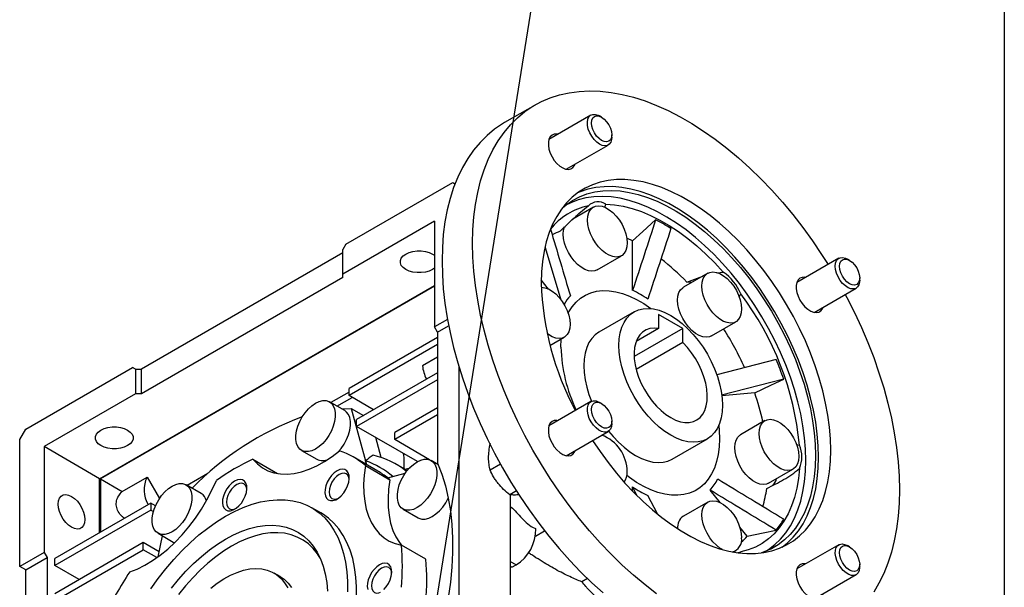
# Model space of a CAD drawing. Header units: millimetres. Extents: x 32 to 1365, y 32 to 1048.
# Tile 7 of 10: x 1137 to 1365, y 748 to 880. Entities that reach past the tile are written whole.
import ezdxf

# ---------------------------------------------------------------- set-up
doc = ezdxf.new("R2010")
doc.units = ezdxf.units.MM
doc.header["$LTSCALE"] = 5
doc.linetypes.add('SLD-Solid', pattern=[0])
doc.layers.add('TEXT', color=140, linetype='SLD-Solid', lineweight=25)
doc.styles.get("Standard").update_dxf_attribs({"font": 'VERDANA.TTF'})
doc.dimstyles.new('SLDDIMSTYLE0', dxfattribs={"dimtxt": 0.18, "dimasz": 5.08, "dimexe": 0, "dimexo": 0.0625, "dimgap": 0, "dimtad": 0, "dimtih": 1, "dimtoh": 1, "dimdec": 0, "dimrnd": 1e-09, "dimzin": 0, "dimdsep": 46, "dimtxsty": 'Standard', "dimblk1": 'DOT', "dimblk2": 'DOT', "dimsah": 1, "dimcen": 0.09, "dimadec": 0, "dimazin": 0, "dimtfac": 5.08, "dimtdec": 0, "dimtofl": 0, "dimtmove": 0, "dimatfit": 3, "dimldrblk": 'DOT', "dimfxl": 0, "dimfrac": 2, "dimtolj": 1, "dimtzin": 0, "dimarcsym": 0})

# ---------------------------------------------------------------- blocks, each defined once
blk = doc.blocks.new('_Dot')
at = {"color": 0, "linetype": 'ByBlock', "lineweight": -2}
blk.add_line((-0.5, 0), (-1, 0), dxfattribs=at)
at = {"color": 0, "linetype": 'ByBlock', "const_width": 0.5}
blk.add_lwpolyline([(-0.25, 0, 1), (0.25, 0, 1)], format="xyb", close=True, dxfattribs=at)

msp = doc.modelspace()

# ---------------------------------------------------------------- linework, layer by layer
for p, q in [((1256.43, 859.878), (1249.359, 855.796)), ((1269.381, 857.54), (1259.646, 851.921)), ((1271.87, 857.06), (1271.381, 857.342)), ((1274.209, 852.443), (1274.209, 853.007)), ((1263.646, 844.992), (1273.381, 850.612)), ((1212.584, 827.63), (1237.333, 841.918)), ((1237.333, 841.918), (1237.859, 841.614)), ((1237.333, 841.918), (1237.859, 841.614)), ((1269.969, 836.199), (1265.196, 833.443)), ((1272.615, 836.113), (1272.873, 836.88)), ((1266.183, 834.013), (1265.79, 834.099)), ((1233.09, 832.936), (1211.877, 820.69)), ((1233.09, 832.936), (1233.09, 808.44)), ((1212.584, 827.63), (1211.877, 826.406)), ((1258.773, 826.834), (1262.376, 814.738)), ((1279.052, 816.924), (1279.052, 828.386)), ((1211.877, 825.589), (1165.208, 798.648)), ((1211.877, 820.69), (1211.877, 826.406)), ((1270.812, 821.674), (1276.469, 824.94)), ((1326.881, 824.346), (1317.146, 818.727)), ((1329.37, 823.866), (1328.881, 824.148)), ((1211.877, 819.873), (1165.208, 792.932)), ((1211.877, 819.873), (1211.877, 820.69)), ((1296.486, 820.891), (1290.829, 817.625)), ((1291.622, 818.842), (1295.324, 820.22)), ((1298.559, 820.988), (1300.081, 821.173)), ((1331.709, 819.249), (1331.709, 819.813)), ((1155.45, 773.257), (1233.09, 818.077)), ((1233.09, 817.914), (1155.627, 773.195)), ((1259.558, 817.225), (1257.845, 819.356)), ((1321.146, 811.798), (1330.881, 817.418)), ((1303.783, 815.342), (1304.146, 816.117)), ((1279.392, 811.937), (1271.26, 807.242)), ((1290.72, 808.074), (1285.063, 811.34)), ((1285.063, 811.34), (1285.063, 808.085)), ((1236.121, 810.189), (1233.09, 808.44)), ((1233.798, 807.215), (1233.09, 808.44)), ((1233.798, 807.215), (1236.397, 808.716)), ((1297.328, 806.367), (1302.985, 809.632)), ((1233.798, 807.215), (1233.798, 776.83)), ((1259.88, 804.153), (1263.21, 806.076)), ((1290.72, 808.074), (1279.42, 801.551)), ((1285.063, 808.085), (1279.892, 805.1)), ((1290.72, 804.819), (1290.72, 808.074)), ((1233.798, 805.991), (1213.291, 794.153)), ((1233.798, 804.357), (1213.291, 792.52)), ((1290.72, 804.819), (1279.891, 798.568)), ((1233.798, 801.441), (1230.313, 799.43)), ((1238.747, 799.294), (1238.747, 731.685)), ((1312.322, 800.915), (1298.591, 797.347)), ((1138.338, 784.769), (1163.087, 799.056)), ((1163.794, 798.648), (1163.087, 799.056)), ((1163.794, 798.648), (1163.087, 799.056)), ((1163.794, 798.648), (1163.794, 792.932)), ((1163.794, 798.648), (1165.208, 798.648)), ((1165.208, 792.932), (1165.208, 798.648)), ((1233.798, 797.825), (1215.059, 787.008)), ((1233.798, 796.192), (1215.059, 785.375)), ((1314.09, 796.359), (1299.685, 792.616)), ((1163.794, 792.932), (1142.581, 780.686)), ((1165.208, 792.932), (1163.794, 792.932)), ((1213.291, 793.338), (1209.08, 790.906)), ((1213.291, 792.52), (1213.291, 794.153)), ((1218.949, 789.253), (1213.291, 792.52)), ((1307.378, 793.149), (1299.772, 792.469)), ((1212.323, 789.034), (1208.788, 791.075)), ((1210.494, 790.09), (1213.997, 792.112)), ((1269.381, 791.142), (1259.646, 785.522)), ((1271.87, 790.661), (1271.381, 790.943)), ((1211.557, 789.476), (1213.822, 789.57)), ((1213.822, 789.57), (1217.311, 776.547)), ((1213.822, 789.57), (1216.66, 787.932)), ((1233.798, 789.66), (1223.898, 783.945)), ((1233.798, 788.027), (1223.898, 782.312)), ((1215.059, 785.375), (1215.059, 787.008)), ((1274.209, 786.045), (1274.209, 786.608)), ((1309.744, 786.719), (1304.087, 783.454)), ((1136.924, 782.319), (1138.338, 784.769)), ((1229.18, 777.223), (1215.059, 785.375)), ((1223.898, 782.312), (1223.898, 783.945)), ((1263.646, 778.593), (1273.381, 784.213)), ((1136.924, 752.924), (1136.924, 782.319)), ((1220.761, 778.171), (1219.521, 782.799)), ((1231.991, 777.64), (1223.898, 782.312)), ((1288.259, 777.797), (1296.391, 782.491)), ((1317.031, 781.207), (1317.749, 781.055)), ((1155.45, 773.257), (1142.581, 780.686)), ((1142.581, 780.686), (1142.581, 756.19)), ((1202.288, 779.816), (1205.824, 777.775)), ((1191.019, 777.76), (1196.676, 774.494)), ((1220, 774.995), (1214.273, 778.301)), ((1217.382, 776.506), (1217.148, 777.38)), ((1226.775, 775.125), (1224.225, 776.597)), ((1233.911, 776.567), (1232.323, 777.484)), ((1248.398, 776.652), (1245.989, 775.262)), ((1180.569, 774.447), (1175.796, 771.692)), ((1217.112, 776.282), (1222.768, 773.017)), ((1222.258, 773.442), (1226.332, 774.533)), ((1226.229, 775.44), (1227.475, 775.817)), ((1310.586, 772.195), (1316.243, 775.461)), ((1155.45, 760.762), (1155.45, 773.257)), ((1155.627, 773.195), (1155.627, 760.864)), ((1155.627, 773.195), (1160.68, 770.279)), ((1160.68, 770.279), (1166.462, 773.617)), ((1166.462, 773.617), (1169.334, 768.643)), ((1179.04, 769.82), (1175.504, 771.861)), ((1252.11, 770.424), (1250.586, 769.544)), ((1250.768, 724.745), (1250.768, 769.528)), ((1252.682, 769.54), (1252.473, 769.512)), ((1279.052, 770.341), (1279.052, 771.381)), ((1280.141, 769.307), (1279.052, 771.381)), ((1299.333, 767.745), (1297.014, 770.63)), ((1167.33, 767.619), (1145.056, 754.761)), ((1167.33, 767.619), (1167.33, 765.986)), ((1168.436, 766.981), (1167.33, 767.619)), ((1284.791, 765.141), (1282.588, 769.34)), ((1296.486, 767.855), (1290.829, 764.59)), ((1167.33, 765.986), (1145.056, 753.128)), ((1167.33, 765.986), (1167.955, 765.625)), ((1206.773, 765.31), (1204.652, 766.535)), ((1225.823, 766.225), (1229.359, 764.184)), ((1169.005, 760.602), (1172.54, 758.561)), ((1256.53, 759.966), (1258.638, 761.183)), ((1305.61, 759.936), (1303.902, 762.062)), ((1165.562, 758.433), (1145.056, 746.596)), ((1165.562, 756.8), (1165.562, 758.433)), ((1169.284, 756.285), (1165.562, 758.433)), ((1169.057, 755.174), (1170.045, 760.002)), ((1142.581, 756.19), (1136.924, 752.924)), ((1142.581, 756.19), (1143.288, 754.965)), ((1145.056, 744.962), (1165.562, 756.8)), ((1168.756, 754.956), (1165.562, 756.8)), ((1231.09, 754.62), (1225.434, 757.886)), ((1302.405, 756.262), (1302.985, 756.597)), ((1303.446, 756.188), (1304.146, 756.279)), ((1304.146, 756.279), (1303.912, 756.041)), ((1326.881, 757.948), (1317.146, 752.328)), ((1329.37, 757.467), (1328.881, 757.749)), ((1138.338, 752.107), (1143.288, 754.965)), ((1143.288, 754.965), (1143.288, 724.579)), ((1145.056, 753.128), (1145.056, 754.761)), ((1252.054, 753.281), (1250.768, 754.023)), ((1138.338, 752.107), (1136.924, 752.924)), ((1138.338, 673.72), (1138.338, 752.107)), ((1150.713, 749.862), (1145.056, 753.128)), ((1197.317, 750.563), (1195.903, 751.379)), ((1251.081, 752.719), (1250.768, 752.899)), ((1251.081, 752.719), (1252.054, 753.281)), ((1331.709, 752.851), (1331.709, 753.414)), ((1268.576, 750.107), (1267.288, 749.363)), ((1321.146, 745.399), (1330.881, 751.019))]:
    msp.add_line(p, q)
at = {"flags": 128}
for points in [[(1241.929, 827.829), (1242.004, 830.935), (1242.23, 833.944), (1242.604, 836.847), (1243.127, 839.637), (1243.797, 842.304), (1244.611, 844.84), (1245.568, 847.238), (1246.663, 849.49), (1247.895, 851.589), (1249.259, 853.53), (1250.751, 855.306), (1252.366, 856.911), (1254.1, 858.342), (1255.948, 859.593), (1257.903, 860.66), (1259.96, 861.541), (1262.113, 862.234), (1264.354, 862.734), (1266.678, 863.042), (1269.077, 863.157), (1271.544, 863.077), (1274.071, 862.803), (1276.651, 862.337), (1279.276, 861.678), (1281.938, 860.831), (1284.628, 859.796), (1287.339, 858.577), (1290.063, 857.179), (1292.791, 855.604), (1295.514, 853.858), (1298.225, 851.946), (1300.916, 849.875), (1303.578, 847.649), (1306.203, 845.277), (1308.782, 842.765), (1311.31, 840.121), (1313.777, 837.352), (1316.176, 834.468), (1318.499, 831.477), (1320.741, 828.388), (1322.893, 825.211), (1324.37, 822.897)], [(1271.381, 850.81), (1270.729, 851.275), (1270.112, 851.89), (1269.563, 852.624), (1269.112, 853.436), (1268.784, 854.282), (1268.595, 855.117), (1268.557, 855.896), (1268.671, 856.577), (1268.931, 857.123), (1269.324, 857.505), (1269.827, 857.702), (1270.414, 857.704), (1271.053, 857.51), (1271.381, 857.342)], [(1271.869, 851.656), (1271.263, 852.098), (1270.699, 852.693), (1270.214, 853.403), (1269.843, 854.177), (1269.609, 854.964), (1269.529, 855.709), (1269.609, 856.362), (1269.843, 856.879), (1270.214, 857.224), (1270.699, 857.374), (1271.263, 857.318), (1271.869, 857.06), (1272.475, 856.619), (1273.039, 856.023), (1273.524, 855.314), (1273.896, 854.539), (1274.13, 853.753), (1274.209, 853.007), (1274.13, 852.354), (1273.896, 851.837), (1273.524, 851.492), (1273.039, 851.342), (1272.475, 851.398), (1271.869, 851.656)], [(1249.359, 855.796), (1248.877, 855.511), (1247.029, 854.26), (1245.295, 852.829), (1243.68, 851.224), (1242.188, 849.448), (1240.824, 847.507), (1239.592, 845.408), (1238.497, 843.156), (1237.54, 840.758), (1236.726, 838.222), (1236.056, 835.555), (1235.533, 832.765), (1235.159, 829.862), (1234.933, 826.853), (1234.858, 823.747)], [(1261.708, 853.111), (1261.499, 853.145), (1260.891, 853.124), (1260.367, 852.912), (1259.95, 852.52), (1259.661, 851.966), (1259.513, 851.275), (1259.513, 850.48), (1259.661, 849.619), (1259.95, 848.731), (1260.367, 847.858), (1260.891, 847.041), (1261.499, 846.318), (1262.162, 845.723), (1262.849, 845.283), (1263.528, 845.02), (1264.167, 844.945), (1264.737, 845.062), (1265.21, 845.365), (1265.565, 845.841), (1265.707, 846.182)], [(1274.209, 852.443), (1274.166, 851.901), (1273.978, 851.283), (1273.65, 850.816), (1273.199, 850.525), (1272.65, 850.425), (1272.033, 850.522), (1271.381, 850.81)], [(1269.762, 782.124), (1271.503, 779.531), (1273.354, 776.996), (1275.285, 774.56), (1277.289, 772.235), (1279.355, 770.03), (1281.476, 767.955), (1283.641, 766.021), (1285.84, 764.235), (1288.065, 762.605), (1290.304, 761.139), (1292.549, 759.843), (1294.789, 758.723), (1297.013, 757.785), (1299.213, 757.031), (1301.378, 756.466), (1303.498, 756.092), (1305.565, 755.911), (1307.568, 755.924), (1309.5, 756.13), (1311.35, 756.528), (1313.112, 757.118), (1314.777, 757.895), (1316.337, 758.858), (1317.786, 760.001), (1319.118, 761.319), (1320.326, 762.806), (1321.404, 764.457), (1322.349, 766.262), (1323.156, 768.216), (1323.821, 770.307), (1324.341, 772.528), (1324.715, 774.869), (1324.939, 777.318), (1325.014, 779.865), (1324.939, 782.499), (1324.715, 785.208), (1324.341, 787.979), (1323.821, 790.801), (1323.156, 793.661), (1322.349, 796.545), (1321.404, 799.442), (1320.326, 802.338), (1319.118, 805.22), (1317.786, 808.075), (1316.337, 810.891), (1314.777, 813.656), (1313.112, 816.355), (1311.35, 818.979), (1309.5, 821.514), (1307.568, 823.95), (1305.565, 826.275), (1303.498, 828.48), (1301.378, 830.555), (1299.213, 832.489), (1297.013, 834.275), (1294.789, 835.905), (1292.549, 837.371), (1290.304, 838.667), (1288.065, 839.787), (1285.84, 840.726), (1283.641, 841.479), (1281.476, 842.044), (1279.355, 842.418), (1277.289, 842.599), (1275.285, 842.586), (1273.354, 842.38), (1271.503, 841.982), (1269.742, 841.392), (1268.077, 840.615), (1266.516, 839.652), (1265.067, 838.509), (1263.736, 837.191), (1262.528, 835.704), (1261.449, 834.053), (1260.504, 832.248), (1259.698, 830.295), (1259.033, 828.203), (1258.512, 825.982), (1258.139, 823.641), (1257.914, 821.192), (1257.839, 818.645), (1257.839, 818.645)], [(1313.719, 757.374), (1314.958, 758.368), (1316.289, 759.686), (1317.497, 761.173), (1318.576, 762.824), (1319.521, 764.63), (1320.327, 766.583), (1320.993, 768.674), (1321.513, 770.895), (1321.886, 773.236), (1322.111, 775.685), (1322.186, 778.233), (1322.111, 780.866), (1321.886, 783.575), (1321.513, 786.347), (1320.993, 789.168), (1320.327, 792.028), (1319.521, 794.913), (1318.576, 797.809), (1317.497, 800.705), (1316.289, 803.587), (1314.958, 806.443), (1313.509, 809.259), (1311.948, 812.023), (1310.283, 814.722), (1308.522, 817.346), (1306.671, 819.881), (1304.74, 822.317), (1302.737, 824.643), (1300.67, 826.847), (1298.55, 828.922), (1296.385, 830.856), (1294.185, 832.643), (1291.96, 834.272), (1289.721, 835.738), (1287.476, 837.034), (1285.236, 838.154), (1283.012, 839.093), (1280.812, 839.846), (1278.647, 840.411), (1276.527, 840.785), (1274.46, 840.966), (1272.457, 840.954), (1270.525, 840.748), (1268.675, 840.349), (1266.913, 839.76), (1266.307, 839.503)], [(1262.772, 836.031), (1263.65, 836.757), (1265.153, 837.778), (1266.763, 838.615), (1268.472, 839.266), (1270.273, 839.727), (1272.158, 839.995), (1274.118, 840.07), (1276.144, 839.952), (1278.227, 839.64), (1280.357, 839.137), (1282.524, 838.444), (1284.72, 837.565), (1286.933, 836.504), (1289.154, 835.265), (1291.372, 833.855), (1293.577, 832.279), (1295.76, 830.545), (1297.91, 828.661), (1300.018, 826.635), (1302.073, 824.477), (1304.067, 822.197), (1305.991, 819.804), (1307.835, 817.31), (1309.591, 814.726), (1311.252, 812.064), (1312.809, 809.337), (1314.256, 806.555), (1315.585, 803.733), (1316.792, 800.884), (1317.87, 798.019), (1318.814, 795.152), (1319.621, 792.297), (1320.285, 789.466), (1320.806, 786.672), (1321.179, 783.929), (1321.404, 781.247), (1321.479, 778.641)], [(1319.237, 777.486), (1319.163, 780.083), (1318.939, 782.754), (1318.567, 785.488), (1318.048, 788.271), (1317.386, 791.092), (1316.582, 793.937), (1315.641, 796.793), (1314.568, 799.647), (1313.365, 802.487), (1312.041, 805.298), (1310.599, 808.069), (1309.048, 810.787), (1307.393, 813.439), (1305.643, 816.013), (1303.806, 818.498), (1301.89, 820.882), (1299.903, 823.155), (1297.855, 825.305), (1295.755, 827.323), (1293.613, 829.2), (1291.438, 830.928), (1289.24, 832.498), (1287.03, 833.903), (1284.818, 835.137), (1282.613, 836.195), (1280.425, 837.07), (1278.266, 837.761), (1276.143, 838.262), (1274.068, 838.573), (1272.05, 838.691), (1270.097, 838.616), (1268.219, 838.348), (1266.424, 837.889), (1264.721, 837.241), (1263.445, 836.596)], [(1277.815, 827.916), (1277.737, 826.986), (1277.505, 826.178), (1277.127, 825.519), (1276.615, 825.033), (1275.989, 824.735), (1275.267, 824.636), (1274.477, 824.738), (1273.643, 825.04), (1272.795, 825.529), (1271.961, 826.191), (1271.17, 827.001), (1270.449, 827.933), (1269.822, 828.955), (1269.311, 830.031), (1268.933, 831.126), (1268.701, 832.202), (1268.623, 833.223), (1268.701, 834.153), (1268.933, 834.961), (1269.311, 835.619), (1269.822, 836.106), (1270.449, 836.404), (1271.17, 836.503), (1271.961, 836.4), (1272.795, 836.099), (1273.643, 835.609), (1274.477, 834.948), (1275.267, 834.138), (1275.989, 833.206), (1276.615, 832.184), (1277.127, 831.108), (1277.505, 830.013), (1277.737, 828.936), (1277.815, 827.916)], [(1272.873, 836.88), (1274.855, 836.742), (1276.891, 836.412), (1278.974, 835.891), (1281.092, 835.182), (1283.236, 834.288), (1285.395, 833.214), (1287.559, 831.965), (1289.718, 830.546), (1291.862, 828.965), (1293.98, 827.228), (1296.063, 825.344), (1298.099, 823.323), (1300.081, 821.173)], [(1270.812, 821.674), (1270.332, 821.469), (1269.611, 821.37), (1268.82, 821.473), (1267.986, 821.774), (1267.138, 822.264), (1266.304, 822.925), (1265.513, 823.735), (1264.792, 824.667), (1264.165, 825.689), (1263.654, 826.766), (1263.276, 827.861), (1263.044, 828.937), (1262.966, 829.957), (1263.044, 830.887), (1263.273, 831.689)], [(1284.401, 833.292), (1281.406, 830.545), (1279.052, 828.386)], [(1279.052, 828.386), (1277.895, 828.948), (1277.723, 829.028)], [(1284.628, 746.564), (1281.938, 748.635), (1279.276, 750.861), (1276.651, 753.233), (1274.071, 755.745), (1271.544, 758.39), (1269.077, 761.158), (1266.678, 764.042), (1264.354, 767.033), (1262.113, 770.122), (1259.96, 773.299), (1257.903, 776.555), (1255.948, 779.881), (1254.1, 783.265), (1252.366, 786.697), (1250.751, 790.168), (1249.259, 793.666), (1247.895, 797.181), (1246.663, 800.703), (1245.568, 804.22), (1244.611, 807.722), (1243.797, 811.198), (1243.127, 814.638), (1242.604, 818.032), (1242.23, 821.368), (1242.004, 824.637), (1241.929, 827.829), (1241.929, 827.829)], [(1233.09, 822.045), (1232.659, 821.755), (1231.891, 821.401), (1231.005, 821.155), (1230.046, 821.029), (1229.063, 821.029), (1228.105, 821.155), (1227.219, 821.401), (1226.451, 821.755), (1225.838, 822.199), (1225.411, 822.71), (1225.193, 823.264), (1225.193, 823.831), (1225.411, 824.384), (1225.838, 824.896), (1226.451, 825.339), (1227.219, 825.693), (1228.105, 825.939), (1229.063, 826.066), (1230.046, 826.066), (1231.005, 825.939), (1231.891, 825.693), (1232.659, 825.339), (1233.09, 825.05)], [(1326.052, 822.515), (1326.129, 823.224), (1326.353, 823.807), (1326.714, 824.232), (1327.192, 824.477), (1327.761, 824.528), (1328.39, 824.382), (1328.881, 824.148)], [(1234.858, 823.747), (1234.933, 820.555), (1235.159, 817.286), (1235.533, 813.95), (1236.056, 810.556), (1236.726, 807.116), (1237.54, 803.64), (1238.497, 800.138), (1239.592, 796.621), (1240.824, 793.099), (1242.188, 789.584), (1243.68, 786.086), (1245.295, 782.615), (1247.029, 779.183), (1248.877, 775.799), (1250.832, 772.473), (1252.889, 769.217), (1255.042, 766.04), (1257.283, 762.951), (1259.607, 759.96), (1262.006, 757.076), (1264.473, 754.308), (1267, 751.663), (1269.58, 749.151), (1272.205, 746.779)], [(1331.709, 819.249), (1331.69, 818.881), (1331.539, 818.231), (1331.244, 817.723), (1330.822, 817.386), (1330.295, 817.237), (1329.692, 817.285), (1329.045, 817.527), (1328.39, 817.949), (1327.761, 818.53), (1327.192, 819.237), (1326.714, 820.034), (1326.353, 820.876), (1326.129, 821.718), (1326.052, 822.515)], [(1327.029, 822.515), (1327.109, 823.168), (1327.343, 823.685), (1327.714, 824.03), (1328.199, 824.18), (1328.763, 824.124), (1329.369, 823.866), (1329.975, 823.425), (1330.539, 822.829), (1331.024, 822.12), (1331.396, 821.345), (1331.63, 820.559), (1331.709, 819.813), (1331.63, 819.16), (1331.396, 818.643), (1331.024, 818.298), (1330.539, 818.148), (1329.975, 818.204), (1329.369, 818.462), (1328.763, 818.903), (1328.199, 819.499), (1327.714, 820.209), (1327.343, 820.983), (1327.109, 821.77), (1327.029, 822.515)], [(1304.331, 812.608), (1304.253, 811.678), (1304.021, 810.87), (1303.643, 810.212), (1303.132, 809.725), (1302.505, 809.427), (1301.784, 809.328), (1300.993, 809.431), (1300.159, 809.732), (1299.311, 810.222), (1298.477, 810.883), (1297.687, 811.693), (1296.965, 812.625), (1296.339, 813.647), (1295.828, 814.724), (1295.449, 815.819), (1295.217, 816.895), (1295.139, 817.915), (1295.217, 818.845), (1295.449, 819.653), (1295.828, 820.312), (1296.339, 820.798), (1296.965, 821.096), (1297.687, 821.195), (1298.477, 821.093), (1299.311, 820.791), (1300.159, 820.302), (1300.993, 819.641), (1301.784, 818.83), (1302.505, 817.898), (1303.132, 816.877), (1303.643, 815.8), (1304.021, 814.705), (1304.253, 813.629), (1304.331, 812.608)], [(1319.208, 819.917), (1318.999, 819.951), (1318.391, 819.93), (1317.867, 819.718), (1317.45, 819.326), (1317.161, 818.771), (1317.013, 818.081), (1317.013, 817.286), (1317.161, 816.425), (1317.45, 815.537), (1317.867, 814.664), (1318.391, 813.847), (1318.999, 813.124), (1319.662, 812.529), (1320.349, 812.089), (1321.028, 811.826), (1321.667, 811.751), (1322.237, 811.868), (1322.71, 812.171), (1323.065, 812.647), (1323.207, 812.988)], [(1257.85, 817.639), (1257.912, 817.639), (1258.703, 817.536), (1259.536, 817.235), (1260.385, 816.745), (1261.218, 816.084), (1262.009, 815.274), (1262.73, 814.342), (1263.357, 813.32), (1263.868, 812.243), (1264.246, 811.148), (1264.478, 810.072), (1264.557, 809.052)], [(1297.328, 806.367), (1296.848, 806.162), (1296.127, 806.062), (1295.336, 806.165), (1294.503, 806.466), (1293.654, 806.956), (1292.821, 807.617), (1292.03, 808.428), (1291.309, 809.36), (1290.682, 810.381), (1290.171, 811.458), (1289.793, 812.553), (1289.56, 813.629), (1289.482, 814.649), (1289.56, 815.579), (1289.793, 816.388), (1290.171, 817.046), (1290.682, 817.533), (1290.829, 817.625)], [(1292.7, 818.705), (1292.44, 818.766), (1291.622, 818.842)], [(1264.102, 811.616), (1264.256, 811.906), (1265.038, 813.132), (1265.947, 814.197), (1266.975, 815.093), (1268.115, 815.811), (1269.357, 816.348), (1270.692, 816.697), (1272.108, 816.856), (1273.594, 816.825), (1275.139, 816.603), (1276.729, 816.191), (1278.352, 815.595), (1279.995, 814.817), (1281.645, 813.864), (1283.288, 812.745), (1283.368, 812.686)], [(1328.37, 815.969), (1328.753, 815.246), (1330.487, 811.813), (1332.103, 808.342), (1333.595, 804.844), (1334.959, 801.329), (1336.19, 797.807), (1337.286, 794.29), (1338.242, 790.788), (1339.057, 787.312), (1339.726, 783.872), (1340.249, 780.478), (1340.624, 777.142), (1340.849, 773.873), (1340.924, 770.681), (1340.849, 767.575), (1340.624, 764.566), (1340.249, 761.663), (1339.726, 758.873), (1339.057, 756.206), (1338.242, 753.67), (1337.286, 751.272), (1336.19, 749.02), (1334.959, 746.921)], [(1275.87, 804.153), (1275.946, 805.664), (1276.172, 807.068), (1276.545, 808.349), (1277.061, 809.489), (1277.713, 810.475), (1278.493, 811.294), (1279.391, 811.936), (1280.396, 812.393), (1281.496, 812.66), (1282.676, 812.731), (1283.921, 812.608), (1285.216, 812.291), (1286.545, 811.785), (1287.891, 811.095), (1289.237, 810.231), (1290.566, 809.203), (1291.861, 808.024), (1293.107, 806.71), (1294.287, 805.276), (1295.386, 803.74), (1296.391, 802.123), (1297.289, 800.443), (1298.07, 798.723), (1298.722, 796.985), (1299.237, 795.249), (1299.611, 793.537), (1299.836, 791.872), (1299.912, 790.275), (1299.836, 788.764), (1299.611, 787.36), (1299.237, 786.079), (1298.722, 784.939), (1298.07, 783.953), (1297.289, 783.134), (1296.391, 782.492), (1295.386, 782.035), (1294.287, 781.768), (1293.107, 781.697), (1291.861, 781.82), (1290.566, 782.137), (1289.237, 782.643), (1287.891, 783.333), (1286.545, 784.197), (1285.216, 785.225), (1283.921, 786.404), (1282.676, 787.718), (1281.496, 789.152), (1280.396, 790.688), (1279.391, 792.305), (1278.493, 793.985), (1277.713, 795.705), (1277.061, 797.443), (1276.545, 799.179), (1276.172, 800.891), (1275.946, 802.556), (1275.87, 804.153)], [(1264.557, 809.052), (1264.478, 808.122), (1264.246, 807.314), (1263.868, 806.655), (1263.357, 806.169), (1262.73, 805.871), (1262.009, 805.771), (1261.218, 805.874), (1260.385, 806.176), (1259.536, 806.665), (1259.206, 806.906)], [(1271.26, 807.242), (1271.26, 807.242), (1270.361, 806.6), (1269.581, 805.781), (1268.929, 804.795), (1268.413, 803.654), (1268.04, 802.374), (1267.814, 800.97), (1267.739, 799.459), (1267.814, 797.861), (1268.04, 796.196), (1268.413, 794.485), (1268.929, 792.749), (1269.502, 791.203)], [(1285.063, 808.085), (1284.024, 808.168), (1283.053, 808.057), (1282.169, 807.753), (1281.387, 807.261), (1280.72, 806.591), (1280.18, 805.754), (1279.778, 804.766), (1279.519, 803.643), (1279.41, 802.406), (1279.451, 801.077), (1279.642, 799.679), (1279.98, 798.237), (1280.459, 796.777), (1281.069, 795.325), (1281.801, 793.907), (1282.641, 792.547), (1283.575, 791.27), (1284.585, 790.099), (1285.654, 789.054), (1286.763, 788.154), (1287.891, 787.416), (1289.02, 786.851), (1290.129, 786.471), (1291.198, 786.281), (1292.208, 786.286), (1293.141, 786.485), (1293.981, 786.875), (1294.713, 787.449), (1295.324, 788.196), (1295.802, 789.103), (1296.14, 790.155), (1296.331, 791.332), (1296.373, 792.614), (1296.263, 793.977), (1296.005, 795.398), (1295.602, 796.851), (1295.063, 798.311), (1294.396, 799.751), (1293.613, 801.146), (1292.729, 802.471), (1291.759, 803.703), (1290.72, 804.819)], [(1262.435, 803.745), (1262.509, 805.606), (1262.515, 805.675)], [(1307.378, 793.149), (1311.137, 794.947), (1314.09, 796.359)], [(1205.538, 790.753), (1206.383, 791.15), (1207.198, 791.353), (1207.958, 791.355), (1208.635, 791.155), (1209.206, 790.761), (1209.652, 790.186), (1209.959, 789.45), (1210.115, 788.577), (1210.115, 787.598), (1209.959, 786.545), (1209.652, 785.455), (1209.206, 784.364), (1208.635, 783.311), (1207.958, 782.33), (1207.198, 781.455), (1206.383, 780.716), (1205.538, 780.138), (1204.694, 779.741), (1203.878, 779.538), (1203.118, 779.536), (1202.442, 779.736), (1201.87, 780.13), (1201.424, 780.705), (1201.117, 781.441), (1200.961, 782.314), (1200.961, 783.293), (1201.117, 784.346), (1201.424, 785.436), (1201.87, 786.527), (1202.442, 787.58), (1203.118, 788.561), (1203.878, 789.436), (1204.694, 790.175), (1205.538, 790.753)], [(1274.209, 786.045), (1274.133, 785.335), (1273.908, 784.752), (1273.548, 784.327), (1273.07, 784.082), (1272.501, 784.032), (1271.872, 784.177), (1271.216, 784.512), (1270.57, 785.017), (1269.967, 785.665), (1269.44, 786.422), (1269.018, 787.247), (1268.723, 788.095), (1268.572, 788.92), (1268.572, 789.678), (1268.723, 790.329), (1269.018, 790.836), (1269.44, 791.174), (1269.967, 791.322), (1270.57, 791.275), (1271.216, 791.033), (1271.381, 790.943)], [(1274.209, 786.608), (1274.13, 785.955), (1273.896, 785.438), (1273.524, 785.093), (1273.039, 784.943), (1272.475, 784.999), (1271.869, 785.257), (1271.263, 785.699), (1270.699, 786.294), (1270.214, 787.004), (1269.843, 787.778), (1269.609, 788.565), (1269.529, 789.31), (1269.609, 789.964), (1269.843, 790.48), (1270.214, 790.825), (1270.699, 790.975), (1271.263, 790.919), (1271.869, 790.662), (1272.475, 790.22), (1273.039, 789.624), (1273.524, 788.915), (1273.896, 788.14), (1274.13, 787.354), (1274.209, 786.608)], [(1210.852, 779.537), (1211.493, 780.289), (1212.17, 781.27), (1212.741, 782.323), (1213.188, 783.414), (1213.494, 784.504), (1213.65, 785.557), (1213.65, 786.536), (1213.494, 787.409), (1213.188, 788.145), (1212.741, 788.72), (1212.323, 789.034)], [(1261.708, 786.712), (1261.499, 786.746), (1260.891, 786.725), (1260.367, 786.513), (1259.95, 786.121), (1259.661, 785.567), (1259.513, 784.876), (1259.513, 784.081), (1259.661, 783.22), (1259.95, 782.332), (1260.367, 781.459), (1260.891, 780.642), (1261.499, 779.919), (1262.162, 779.324), (1262.849, 778.884), (1263.528, 778.621), (1264.167, 778.546), (1264.737, 778.663), (1265.21, 778.967), (1265.565, 779.443), (1265.707, 779.784)], [(1299.028, 785.56), (1299.131, 784.464), (1299.205, 782.519), (1299.131, 780.658), (1298.91, 778.898), (1298.542, 777.253), (1298.033, 775.736), (1297.384, 774.358), (1296.603, 773.132), (1295.694, 772.067), (1294.665, 771.171), (1293.525, 770.453), (1292.283, 769.916), (1290.948, 769.567), (1289.532, 769.408), (1288.046, 769.439), (1286.501, 769.661), (1284.911, 770.073), (1283.288, 770.669), (1281.645, 771.447), (1279.995, 772.399), (1278.352, 773.519), (1277.742, 773.979)], [(1317.59, 778.437), (1317.511, 777.507), (1317.279, 776.699), (1316.901, 776.04), (1316.39, 775.553), (1315.763, 775.255), (1315.042, 775.156), (1314.251, 775.259), (1313.418, 775.56), (1312.569, 776.05), (1311.736, 776.711), (1310.945, 777.522), (1310.224, 778.453), (1309.597, 779.475), (1309.086, 780.552), (1308.708, 781.647), (1308.476, 782.723), (1308.397, 783.743), (1308.476, 784.673), (1308.708, 785.481), (1309.086, 786.14), (1309.597, 786.626), (1310.224, 786.924), (1310.945, 787.024), (1311.736, 786.921), (1312.569, 786.62), (1313.418, 786.13), (1314.251, 785.469), (1315.042, 784.658), (1315.763, 783.726), (1316.39, 782.705), (1316.901, 781.628), (1317.279, 780.533), (1317.511, 779.457), (1317.59, 778.437)], [(1161.948, 780.935), (1161.18, 780.581), (1160.294, 780.335), (1159.336, 780.209), (1158.353, 780.209), (1157.394, 780.335), (1156.509, 780.581), (1155.74, 780.935), (1155.127, 781.379), (1154.701, 781.89), (1154.482, 782.443), (1154.482, 783.011), (1154.701, 783.564), (1155.127, 784.075), (1155.74, 784.519), (1156.509, 784.873), (1157.394, 785.119), (1158.353, 785.245), (1159.336, 785.245), (1160.294, 785.119), (1161.18, 784.873), (1161.948, 784.519), (1162.561, 784.075), (1162.988, 783.564), (1163.207, 783.011), (1163.207, 782.443), (1162.988, 781.89), (1162.561, 781.379), (1161.948, 780.935)], [(1273.496, 784.288), (1274.544, 783.024), (1275.789, 781.709), (1277.085, 780.531), (1278.414, 779.503), (1279.76, 778.638), (1281.105, 777.949), (1282.434, 777.442), (1283.73, 777.125), (1284.975, 777.002), (1286.155, 777.074), (1287.254, 777.34), (1288.259, 777.797)], [(1310.586, 772.195), (1310.107, 771.99), (1309.385, 771.891), (1308.594, 771.993), (1307.761, 772.295), (1306.913, 772.784), (1306.079, 773.446), (1305.288, 774.256), (1304.567, 775.188), (1303.94, 776.209), (1303.429, 777.286), (1303.051, 778.381), (1302.819, 779.457), (1302.74, 780.478), (1302.819, 781.408), (1303.051, 782.216), (1303.429, 782.874), (1303.94, 783.361), (1304.087, 783.454)], [(1191.019, 777.76), (1192.051, 776.682), (1193.213, 775.798), (1194.496, 775.115), (1195.888, 774.639), (1197.377, 774.374), (1198.95, 774.322), (1200.593, 774.485), (1202.293, 774.86), (1204.035, 775.445), (1205.802, 776.234), (1207.581, 777.22), (1209.355, 778.395), (1211.11, 779.748)], [(1321.479, 778.641), (1321.404, 776.121), (1321.179, 773.699), (1320.806, 771.386), (1320.285, 769.193), (1319.621, 767.13), (1318.814, 765.206), (1317.87, 763.429), (1316.792, 761.809), (1315.585, 760.352), (1314.256, 759.066), (1312.809, 757.955), (1311.252, 757.025), (1309.591, 756.28), (1308.944, 756.049)], [(1229.073, 777.162), (1229.918, 777.559), (1230.733, 777.762), (1231.493, 777.764), (1232.17, 777.565), (1232.741, 777.171), (1233.187, 776.596), (1233.494, 775.859), (1233.65, 774.986), (1233.65, 774.007), (1233.494, 772.954), (1233.187, 771.864), (1232.741, 770.774), (1232.17, 769.72), (1231.493, 768.739), (1230.733, 767.864), (1229.918, 767.125), (1229.073, 766.547), (1228.229, 766.15), (1227.413, 765.947), (1226.654, 765.945), (1225.977, 766.145), (1225.405, 766.539), (1224.959, 767.114), (1224.652, 767.85), (1224.497, 768.723), (1224.497, 769.702), (1224.652, 770.755), (1224.959, 771.845), (1225.405, 772.936), (1225.977, 773.989), (1226.654, 774.97), (1227.413, 775.845), (1228.229, 776.584), (1229.073, 777.162)], [(1233.798, 776.83), (1234.793, 774.29), (1235.628, 771.595), (1236.299, 768.755), (1236.805, 765.779), (1237.143, 762.678), (1237.312, 759.462), (1237.312, 756.142), (1237.143, 752.73), (1236.805, 749.239), (1236.299, 745.679), (1235.628, 742.064), (1234.793, 738.405), (1233.798, 734.716)], [(1309.77, 756.35), (1310.599, 756.875), (1312.041, 757.982), (1313.365, 759.264), (1314.568, 760.715), (1315.641, 762.33), (1316.582, 764.1), (1317.386, 766.017), (1318.048, 768.072), (1318.567, 770.257), (1318.939, 772.562), (1319.163, 774.975), (1319.237, 777.486)], [(1210.525, 775.071), (1209.873, 774.606), (1209.256, 773.991), (1208.707, 773.257), (1208.256, 772.445), (1207.928, 771.599), (1207.74, 770.764), (1207.701, 769.985), (1207.815, 769.304), (1208.075, 768.757), (1208.468, 768.376), (1208.971, 768.179), (1209.558, 768.177), (1210.197, 768.371), (1210.853, 768.75), (1211.492, 769.294), (1212.079, 769.973), (1212.582, 770.751), (1212.974, 771.586), (1213.235, 772.432), (1213.349, 773.245), (1213.31, 773.98), (1213.122, 774.598), (1212.794, 775.065), (1212.343, 775.356), (1211.794, 775.456), (1211.177, 775.359), (1210.525, 775.071)], [(1211.003, 774.242), (1210.395, 773.799), (1209.828, 773.2), (1209.342, 772.488), (1208.968, 771.71), (1208.733, 770.92), (1208.653, 770.172), (1208.733, 769.516), (1208.968, 768.997), (1209.342, 768.65), (1209.828, 768.5), (1210.395, 768.556), (1210.776, 768.696)], [(1213.342, 773.142), (1213.273, 773.541), (1213.039, 774.06), (1212.665, 774.407), (1212.178, 774.557), (1211.612, 774.501), (1211.003, 774.242)], [(1217.112, 776.282), (1216.817, 774.086), (1216.686, 771.962), (1216.721, 769.928), (1216.922, 768.003), (1217.286, 766.202), (1217.811, 764.542), (1218.492, 763.037), (1219.323, 761.7), (1220.297, 760.543), (1221.405, 759.575), (1222.638, 758.806), (1223.984, 758.241), (1225.434, 757.886)], [(1317.749, 775.634), (1317.513, 773.286), (1317.129, 771.049), (1316.599, 768.932), (1315.925, 766.945), (1315.111, 765.099), (1314.161, 763.402), (1313.078, 761.863), (1311.87, 760.487), (1310.54, 759.283), (1309.095, 758.256), (1307.543, 757.41), (1305.891, 756.75), (1304.146, 756.279)], [(1162.44, 751.652), (1164.194, 752.324), (1165.969, 753.197), (1167.747, 754.265), (1169.515, 755.517), (1171.257, 756.943), (1172.957, 758.531), (1174.6, 760.266), (1176.173, 762.133), (1177.662, 764.117), (1179.054, 766.2), (1180.337, 768.364), (1181.499, 770.591), (1182.531, 772.86)], [(1172.255, 771.539), (1173.099, 771.936), (1173.915, 772.139), (1174.674, 772.141), (1175.351, 771.941), (1175.922, 771.547), (1176.369, 770.972), (1176.675, 770.236), (1176.831, 769.363), (1176.831, 768.384), (1176.675, 767.331), (1176.369, 766.241), (1175.922, 765.15), (1175.351, 764.097), (1174.674, 763.116), (1173.915, 762.241), (1173.099, 761.502), (1172.255, 760.924), (1171.41, 760.527), (1170.594, 760.324), (1169.835, 760.322), (1169.158, 760.522), (1168.587, 760.915), (1168.14, 761.49), (1167.834, 762.227), (1167.678, 763.1), (1167.678, 764.079), (1167.834, 765.132), (1168.14, 766.222), (1168.587, 767.312), (1169.158, 768.366), (1169.835, 769.347), (1170.594, 770.222), (1171.41, 770.961), (1172.255, 771.539)], [(1186.775, 772.72), (1186.123, 772.256), (1185.506, 771.64), (1184.957, 770.907), (1184.506, 770.095), (1184.178, 769.248), (1183.99, 768.413), (1183.951, 767.634), (1184.065, 766.953), (1184.325, 766.407), (1184.718, 766.025), (1185.221, 765.828), (1185.808, 765.826), (1186.447, 766.02), (1187.103, 766.4), (1187.742, 766.943), (1188.329, 767.622), (1188.832, 768.4), (1189.224, 769.235), (1189.485, 770.082), (1189.599, 770.894), (1189.56, 771.629), (1189.372, 772.247), (1189.044, 772.714), (1188.593, 773.006), (1188.044, 773.106), (1187.427, 773.009), (1186.775, 772.72)], [(1187.253, 771.892), (1186.645, 771.448), (1186.078, 770.85), (1185.592, 770.138), (1185.218, 769.36), (1184.983, 768.57), (1184.903, 767.821), (1184.983, 767.165), (1185.218, 766.646), (1185.592, 766.3), (1186.078, 766.149), (1186.645, 766.205), (1187.026, 766.345)], [(1189.592, 770.792), (1189.523, 771.191), (1189.289, 771.71), (1188.915, 772.056), (1188.428, 772.206), (1187.862, 772.15), (1187.253, 771.892)], [(1222.768, 773.017), (1222.473, 770.821), (1222.343, 768.696), (1222.378, 766.663), (1222.579, 764.737), (1222.943, 762.937), (1223.468, 761.277), (1224.149, 759.772), (1224.98, 758.435), (1225.4, 757.892)], [(1148.945, 761.996), (1148.254, 762.484), (1147.598, 763.128), (1147.009, 763.895), (1146.518, 764.747), (1146.148, 765.64), (1145.918, 766.53), (1145.841, 767.372), (1145.918, 768.125), (1146.148, 768.75), (1146.518, 769.216), (1147.009, 769.5), (1147.598, 769.588), (1148.254, 769.474), (1148.945, 769.165), (1149.636, 768.676), (1150.292, 768.033), (1150.88, 767.266), (1151.372, 766.414), (1151.742, 765.521), (1151.971, 764.631), (1152.049, 763.788), (1151.971, 763.036), (1151.742, 762.411), (1151.372, 761.944), (1150.88, 761.661), (1150.292, 761.573), (1149.636, 761.687), (1148.945, 761.996)], [(1184.654, 764.555), (1186.718, 765.659), (1188.772, 766.584), (1190.804, 767.323), (1192.802, 767.874), (1194.758, 768.232), (1196.659, 768.397), (1198.496, 768.367), (1200.26, 768.142), (1201.94, 767.724), (1203.528, 767.115), (1205.016, 766.317), (1206.394, 765.336), (1207.657, 764.177), (1208.797, 762.845), (1209.808, 761.349), (1210.685, 759.695), (1211.423, 757.892), (1212.018, 755.951), (1212.467, 753.882), (1212.768, 751.695), (1212.919, 749.403), (1212.919, 747.017)], [(1229.359, 764.184), (1229.512, 764.104), (1230.189, 763.904), (1230.948, 763.906), (1231.764, 764.109), (1232.609, 764.506), (1233.453, 765.084), (1234.269, 765.823), (1235.028, 766.698), (1235.705, 767.679), (1236.276, 768.733), (1236.295, 768.773)], [(1299.878, 756.838), (1299.311, 757.186), (1298.477, 757.847), (1297.687, 758.657), (1296.965, 759.589), (1296.339, 760.611), (1295.828, 761.688), (1295.449, 762.783), (1295.217, 763.859), (1295.139, 764.879), (1295.217, 765.809), (1295.449, 766.617), (1295.828, 767.276), (1296.339, 767.762), (1296.965, 768.06), (1297.687, 768.16), (1298.477, 768.057), (1299.311, 767.756), (1300.159, 767.266), (1300.993, 766.605), (1301.784, 765.794), (1302.505, 764.862), (1303.132, 763.841), (1303.643, 762.764), (1304.021, 761.669), (1304.253, 760.593), (1304.331, 759.573), (1304.331, 759.573)], [(1215.04, 745.793), (1215.04, 748.179), (1214.89, 750.471), (1214.589, 752.657), (1214.14, 754.727), (1213.544, 756.668), (1212.806, 758.47), (1211.929, 760.124), (1210.918, 761.621), (1209.778, 762.952), (1208.516, 764.112), (1207.137, 765.093), (1206.773, 765.31)], [(1167.367, 747.765), (1169.047, 750.123), (1170.811, 752.384), (1172.648, 754.536), (1174.55, 756.567), (1176.505, 758.466), (1178.504, 760.223), (1180.535, 761.829), (1182.589, 763.276), (1184.654, 764.555)], [(1184.654, 759.247), (1186.536, 760.247), (1188.406, 761.068), (1190.252, 761.704), (1192.063, 762.152), (1193.827, 762.408), (1195.534, 762.472), (1197.171, 762.342), (1198.729, 762.02), (1200.198, 761.507), (1201.569, 760.807), (1202.833, 759.924), (1203.982, 758.864), (1205.009, 757.634), (1205.908, 756.241), (1206.671, 754.693), (1207.296, 753.002), (1207.777, 751.177), (1208.113, 749.231), (1208.3, 747.174)], [(1206.614, 754.825), (1205.97, 755.835), (1204.981, 757.07), (1203.869, 758.137), (1202.642, 759.028), (1201.307, 759.738), (1199.874, 760.262), (1198.35, 760.596), (1196.748, 760.74), (1195.076, 760.691), (1193.345, 760.45), (1191.568, 760.018), (1189.754, 759.399), (1187.917, 758.596), (1186.068, 757.614)], [(1305.61, 759.936), (1309.369, 760.716), (1312.322, 761.328)], [(1172.136, 747.89), (1173.774, 749.91), (1175.48, 751.817), (1177.244, 753.597), (1179.055, 755.24), (1180.902, 756.736), (1182.772, 758.074), (1184.654, 759.247)], [(1172.54, 758.561), (1172.694, 758.481), (1172.841, 758.417)], [(1331.709, 752.851), (1331.705, 752.663), (1331.591, 751.982), (1331.33, 751.436), (1330.938, 751.054), (1330.435, 750.857), (1329.848, 750.856), (1329.209, 751.05), (1328.553, 751.429), (1327.914, 751.973), (1327.327, 752.652), (1326.824, 753.43), (1326.431, 754.264), (1326.171, 755.111), (1326.057, 755.924), (1326.095, 756.659), (1326.284, 757.276), (1326.612, 757.743), (1327.063, 758.035), (1327.612, 758.135), (1328.229, 758.038), (1328.881, 757.75), (1328.881, 757.75)], [(1186.068, 757.614), (1184.219, 756.461), (1182.381, 755.142), (1180.568, 753.668), (1178.791, 752.047), (1177.06, 750.291), (1175.388, 748.409), (1173.785, 746.415)], [(1329.369, 757.468), (1329.975, 757.026), (1330.539, 756.43), (1331.024, 755.721), (1331.396, 754.946), (1331.63, 754.16), (1331.709, 753.414), (1331.63, 752.761), (1331.396, 752.244), (1331.024, 751.899), (1330.539, 751.749), (1329.975, 751.805), (1329.369, 752.063), (1328.763, 752.505), (1328.199, 753.1), (1327.714, 753.81), (1327.343, 754.584), (1327.109, 755.371), (1327.029, 756.116), (1327.109, 756.77), (1327.343, 757.286), (1327.714, 757.631), (1328.199, 757.781), (1328.763, 757.725), (1329.369, 757.468)], [(1221.33, 747.547), (1221.917, 748.226), (1222.42, 749.004), (1222.812, 749.839), (1223.072, 750.686), (1223.186, 751.498), (1223.148, 752.233), (1222.96, 752.851), (1222.631, 753.318), (1222.181, 753.61), (1221.632, 753.71), (1221.015, 753.613), (1220.363, 753.324)], [(1319.208, 753.518), (1318.999, 753.552), (1318.391, 753.531), (1317.867, 753.319), (1317.45, 752.927), (1317.161, 752.373), (1317.013, 751.682), (1317.013, 750.887), (1317.161, 750.026), (1317.45, 749.138), (1317.867, 748.265), (1318.391, 747.448), (1318.999, 746.725), (1319.662, 746.13), (1320.349, 745.69), (1321.028, 745.427), (1321.667, 745.352), (1322.237, 745.469), (1322.71, 745.773), (1323.065, 746.249), (1323.207, 746.589)], [(1181.221, 747.85), (1182.736, 749.024), (1184.269, 750.038), (1185.806, 750.882), (1187.332, 751.549), (1188.833, 752.033), (1190.295, 752.328), (1191.705, 752.433), (1193.048, 752.346), (1194.314, 752.068), (1195.489, 751.601), (1196.562, 750.951), (1197.525, 750.122), (1198.368, 749.124), (1199.082, 747.964)], [(1220.363, 753.324), (1219.71, 752.86), (1219.093, 752.244), (1218.544, 751.511), (1218.094, 750.699), (1217.765, 749.852), (1217.577, 749.017), (1217.539, 748.238), (1217.653, 747.557)], [(1220.841, 752.496), (1220.233, 752.052), (1219.666, 751.454), (1219.179, 750.742), (1218.806, 749.964), (1218.571, 749.174), (1218.491, 748.425), (1218.571, 747.769), (1218.806, 747.25), (1219.179, 746.904), (1219.666, 746.753), (1220.233, 746.809), (1220.613, 746.949)], [(1223.18, 751.396), (1223.111, 751.795), (1222.876, 752.314), (1222.503, 752.66), (1222.016, 752.81), (1221.449, 752.754), (1220.841, 752.496)], [(1197.317, 750.563), (1198.228, 749.944), (1199.161, 749.072), (1199.973, 748.032)]]:
    msp.add_lwpolyline(points, dxfattribs=at)
for centre, radius, start, end in [((1271.897, 821.641), 15.193, 101.73134, 141.615), ((1271.064, 834.199), 3.234, 55.9908, 134.22824), ((1265.36, 796.226), 41.671, 57.195, 62.81037), ((1266.903, 817.218), 14.183, 109.09584, 117.38018), ((1251.877, 780.401), 55.294, 44.04432, 52.39174), ((1293.391, 811.633), 11.652, 22.62894, 54.96021), ((1325.284, 820.844), 67.481, 181.86742, 208.10723), ((1272.765, 808.05), 11.125, 137.0214, 149.68294), ((1267.676, 793.136), 26.369, 55.56303, 64.44235), ((1249.225, 774.638), 68.824, 5.34963, 37.06173), ((1239.153, 769.079), 72.362, 24.44296, 32.53811), ((1298.349, 804.758), 35.928, 181.61537, 205.703), ((1240.53, 800.756), 10.303, 187.39445, 205.3872), ((1246.608, 772.798), 71.477, 19.24654, 23.16482), ((1249.399, 772.963), 61.393, 12.69781, 19.19671), ((1226.318, 722.6), 69.221, 110.18214, 135.56609), ((1268.55, 774.744), 9.266, 0.8434, 68.635), ((1311.408, 778.345), 6.897, 336.86075, 23.13925), ((1205.042, 762.311), 18.463, 49.17675, 70.8125), ((1214.319, 759.443), 19.807, 51.53526, 76.68127), ((1212.542, 730.676), 51.77, 114.56601, 125.42862), ((1207.13, 780.509), 3.03, 244.45387, 297.17011), ((1211.097, 759.573), 18.807, 48.96673, 71.23338), ((1210.777, 759.024), 18.442, 51.44206, 59.99374), ((1274.137, 774.642), 3.686, 323.45787, 3.7016), ((1172.4, 770.662), 6.633, 153.54481, 210.85806), ((1210.441, 758.721), 18.877, 49.22775, 51.24383), ((1288.736, 778.327), 11.304, 317.08381, 332.71484), ((1309.124, 774.101), 3.435, 315.98955, 346.08532), ((1177.551, 767.51), 2.748, 13.63624, 57.1867), ((1293.964, 793.128), 26.369, 235.56303, 244.44235), ((1283.029, 774.799), 27.413, 342.98283, 352.06232), ((1292.6, 762.001), 3.137, 124.38334, 186.29954), ((1298.678, 772.796), 17.823, 319.95177, 329.84689), ((1246.817, 761.587), 9.82, 302.2274, 0.28913), ((1301.484, 759.123), 2.882, 282.89823, 8.98057), ((1294.15, 769.681), 15.043, 312.06079, 319.6238), ((1173.883, 752.986), 51.783, 354.56958, 5.43042), ((1179.54, 749.72), 51.783, 354.56958, 5.43042), ((1241.579, 699.031), 95.036, 146.37932, 153.62068)]:
    msp.add_arc(centre, radius, start, end)
for points, knots in [([(1262.263, 830.62), (1263.275, 831.633), (1264.31, 832.638), (1265.928, 834.121), (1266.477, 834.611), (1267.611, 835.577), (1268.193, 836.054), (1268.808, 836.516)], [0, 0, 0, 0, 0.5, 0.5, 0.75, 0.75, 1, 1, 1, 1]), ([(1245.989, 781.39), (1245.865, 780.819), (1245.76, 780.249), (1245.618, 779.144), (1245.579, 778.607), (1245.579, 778.089)], [0, 0, 0, 0, 0.5, 0.5, 1, 1, 1, 1]), ([(1226.052, 775.542), (1226.094, 776.267), (1226.159, 777.383), (1226.045, 778.564), (1225.948, 778.999), (1225.924, 779.102)], [0, 0, 0, 0, 0.5854916, 0.9015852, 1, 1, 1, 1]), ([(1245.579, 778.089), (1245.579, 777.57), (1245.619, 777.068), (1245.762, 776.128), (1245.866, 775.686), (1245.989, 775.262)], [0, 0, 0, 0, 0.5, 0.5, 1, 1, 1, 1]), ([(1247.877, 772.166), (1247.682, 772.408), (1247.496, 772.658), (1247.146, 773.161), (1246.981, 773.417), (1246.514, 774.193), (1246.239, 774.723), (1245.989, 775.262)], [0, 0, 0, 0, 0.25, 0.25, 0.5, 0.5, 1, 1, 1, 1]), ([(1310.179, 771.013), (1311.502, 771.639), (1312.806, 772.309), (1314.714, 773.431), (1315.341, 773.825), (1316.57, 774.673), (1317.172, 775.125), (1317.749, 775.634)], [0, 0, 0, 0, 0.5, 0.5, 0.75, 0.75, 1, 1, 1, 1]), ([(1250.586, 769.544), (1250.084, 769.939), (1249.602, 770.351), (1248.694, 771.22), (1248.269, 771.679), (1247.877, 772.166)], [0, 0, 0, 0, 0.5, 0.5, 1, 1, 1, 1]), ([(1161.209, 764.086), (1161.03, 764.216), (1160.433, 764.651), (1159.742, 765.603), (1159.277, 766.861), (1159.331, 768.129), (1159.806, 769.303), (1160.39, 769.955), (1160.68, 770.279)], [0, 0, 0, 0, 0.0848248, 0.2834862, 0.4709339, 0.65046, 0.8262225, 1, 1, 1, 1]), ([(1252.473, 769.512), (1252.278, 769.495), (1252.092, 769.483), (1251.742, 769.47), (1251.577, 769.469), (1251.111, 769.48), (1250.836, 769.505), (1250.586, 769.544)], [0, 0, 0, 0, 0.25, 0.25, 0.5, 0.5, 1, 1, 1, 1]), ([(1250.768, 766.73), (1250.817, 766.7), (1251.28, 766.407), (1252.14, 765.434), (1253.408, 764.066), (1254.808, 762.694), (1255.93, 761.949), (1256.545, 761.677), (1256.637, 761.637)], [0, 0, 0, 0, 0.0250184, 0.2380075, 0.4488732, 0.6862109, 0.9531032, 1, 1, 1, 1]), ([(1267.288, 749.363), (1266.851, 749.534), (1265.977, 749.875), (1264.492, 750.539), (1262.891, 751.323), (1260.634, 752.521), (1258.205, 753.956), (1256.063, 755.315), (1255.138, 755.935), (1254.873, 756.112)], [0, 0, 0, 0, 0.13338405, 0.26676882, 0.40404193, 0.54131559, 0.80784104, 0.94508339, 1, 1, 1, 1]), ([(1277.119, 741.759), (1276.88, 741.743), (1276.582, 741.788), (1276.046, 741.954), (1275.853, 742.026), (1275.449, 742.2), (1275.238, 742.303), (1274.794, 742.539), (1274.561, 742.674), (1274.088, 742.968), (1273.847, 743.127), (1273.358, 743.469), (1273.107, 743.653), (1272.607, 744.039), (1272.358, 744.238), (1271.617, 744.857), (1271.124, 745.299), (1270.428, 745.959), (1270.202, 746.179), (1269.76, 746.62), (1269.545, 746.84), (1269.135, 747.269), (1268.938, 747.479), (1268.561, 747.889), (1268.379, 748.091), (1267.862, 748.675), (1267.558, 749.034), (1267.288, 749.363)], [0, 0, 0, 0, 0.125, 0.125, 0.1875, 0.1875, 0.25, 0.25, 0.3125, 0.3125, 0.375, 0.375, 0.4375, 0.4375, 0.5, 0.5, 0.625, 0.625, 0.6875, 0.6875, 0.75, 0.75, 0.8125, 0.8125, 0.875, 0.875, 1, 1, 1, 1])]:
    msp.add_open_spline(points, degree=3, knots=knots)
for points in [[(1260.016, 831.111), (1261.551, 825.952), (1263.086, 820.793), (1264.626, 815.634)], [(1284.401, 833.292), (1282.617, 827.836), (1280.833, 822.38), (1279.052, 816.924)], [(1287.937, 831.251), (1286.153, 825.795), (1284.369, 820.339), (1282.588, 814.883)], [(1218.881, 778.717), (1218.284, 778.294), (1217.704, 777.85), (1217.148, 777.38)], [(1314.09, 763.844), (1308.987, 766.943), (1303.883, 770.042), (1298.782, 773.145)], [(1312.322, 761.328), (1307.219, 764.427), (1302.116, 767.527), (1297.014, 770.63)]]:
    msp.add_open_spline(points, degree=3)
at = {"layer": 'TEXT'}
msp.add_line((1365.25, 1047.75), (1365.25, 31.75), dxfattribs=at)

# ---------------------------------------------------------------- leaders
msp.add_leader([(1220.104, 660.363), (1273.924, 996.811), (1305.674, 996.811)], dimstyle='SLDDIMSTYLE0', dxfattribs=at)

doc.saveas('drawing.dxf')
